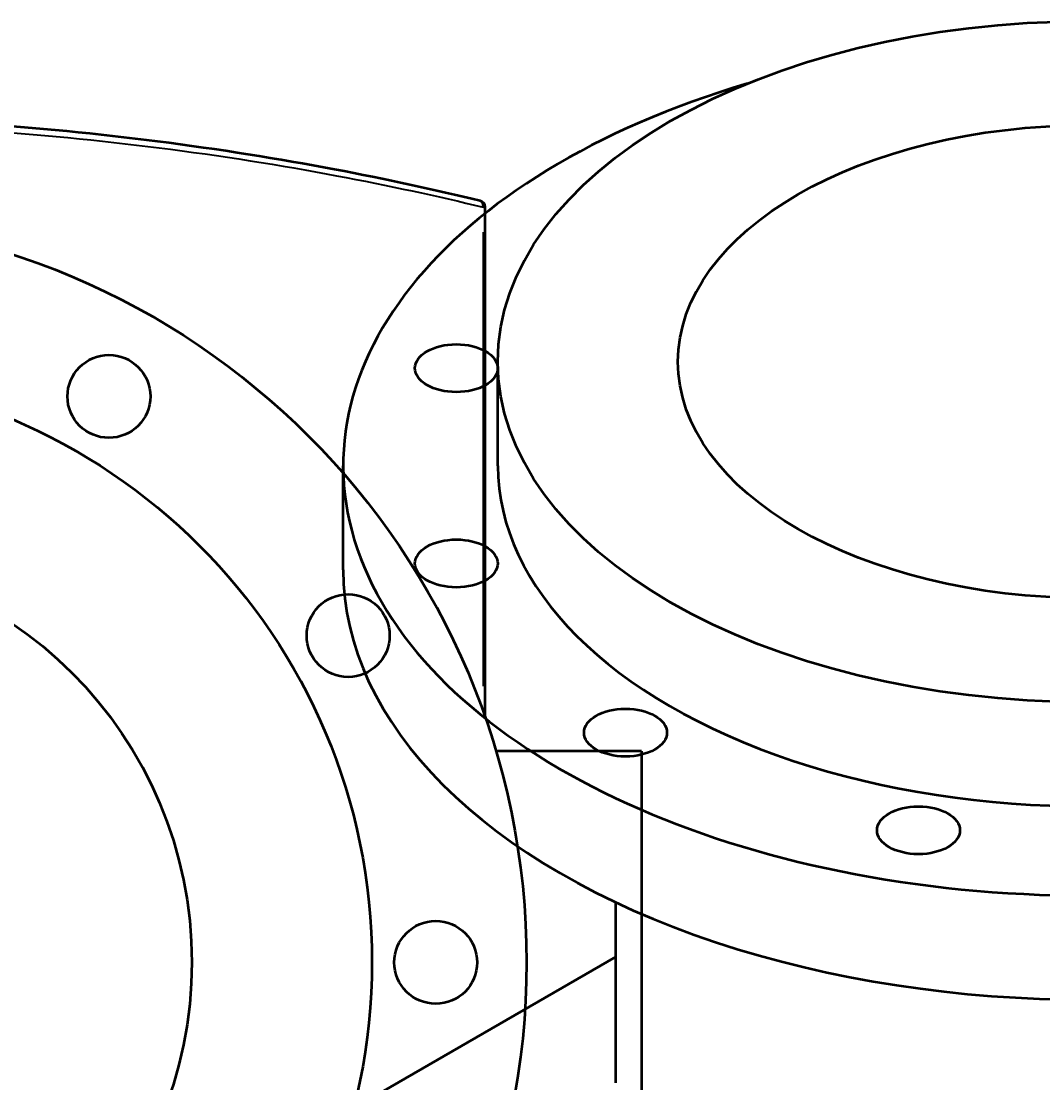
# Model space of a CAD drawing. Header units: millimetres. Extents: x -634 to 1180, y -305 to 954.
# Tile 11 of 12: x 521 to 842, y 621 to 954. Entities that reach past the tile are written whole.
import ezdxf

# ---------------------------------------------------------------- set-up
doc = ezdxf.new("R2010")
doc.units = ezdxf.units.MM
for name, color, linetype, lineweight in [('Dimension (ANSI)', 7, 'Continuous', 25), ('Visible (ANSI)', 7, 'Continuous', 50), ('Visible Narrow (ANSI)', 7, 'Continuous', 35)]:
    doc.layers.add(name, color=color, linetype=linetype, lineweight=lineweight)
doc.styles.add('Note Text (ANSI)', font='tahoma.ttf')
doc.dimstyles.new('Default - mm (ANSI)', dxfattribs={"dimtxt": 2.4, "dimasz": 2.5, "dimexe": 3.175, "dimexo": 1.6002, "dimgap": 0.8, "dimtad": 0, "dimtoh": 1, "dimdec": 0, "dimrnd": 1e-08, "dimzin": 4, "dimdsep": 46, "dimtxsty": 'Note Text (ANSI)', "dimcen": 0.09, "dimdle": 10, "dimclrd": 256, "dimclre": 256, "dimclrt": 5, "dimadec": 1, "dimazin": 1, "dimtfac": 1.27, "dimtofl": 0, "dimtmove": 0, "dimatfit": 3, "dimfxl": 1, "dimtolj": 1, "dimtzin": 4, "dimlwd": -1, "dimlwe": -1, "dimarcsym": 0})

# ---------------------------------------------------------------- blocks, each defined once
blk = doc.blocks.new('*D8')
at = {"layer": 'Defpoints', "color": 0, "transparency": 16777216}
for p in [(316.16, 852.46), (576.8, 464.96)]:
    blk.add_point(p, dxfattribs=at)
at = {"layer": 'Dimension (ANSI)', "transparency": 16777216}
for p, q in [((333.23, 827.1), (317.56, 850.39)), ((330.06, 827.1), (333.23, 827.1))]:
    blk.add_line(p, q, dxfattribs=at)
blk.add_solid([(317.91, 850.62), (317.21, 850.16), (316.16, 852.46)], dxfattribs=at)
at = {"layer": 'Dimension (ANSI)', "color": 5, "transparency": 16777216, "insert": (321.5, 828.39), "char_height": 2.4, "attachment_point": 1, "style": 'Note Text (ANSI)'}
blk.add_mtext('\\A1;∅467', dxfattribs=at)

msp = doc.modelspace()

# ---------------------------------------------------------------- linework, layer by layer
at = {"layer": 'Visible (ANSI)'}
for p, q in [((666.98, 735.54), (666.98, 895.64)), ((670.97, 814.48), (670.97, 847.14)), ((622.47, 781.82), (622.47, 814.48)), ((715.98, 724.96), (670.39, 724.96)), ((715.98, 724.96), (715.98, 592.46)), ((707.97, 620.94), (707.97, 677.55)), ((532.63, 559.23), (707.97, 660.46))]:
    msp.add_line(p, q, dxfattribs=at)
for centre, radius in [((446.48, 658.71), 233.5), ((548.98, 836.25), 13), ((446.48, 658.71), 185), ((446.48, 658.71), 128.5), ((624.02, 761.21), 13), ((651.48, 658.71), 13)]:
    msp.add_circle(centre, radius, dxfattribs=at)
msp.add_arc((664.98, 895.64), 2, 0, 76.3909, dxfattribs=at)
for centre, major_axis in [((855.97, 847.14), (185, 0)), ((855.97, 847.14), (128.5, 0)), ((657.95, 845.11), (13, 0)), ((657.95, 783.85), (13, 0)), ((711.01, 730.79), (13, 0)), ((802.91, 700.15), (13, 0))]:
    msp.add_ellipse(centre, major_axis=major_axis, ratio=0.57735, dxfattribs=at)
for centre, major_axis, start_param, end_param in [((855.97, 814.48), (-233.5, 0), 5.187029, 10.520935), ((855.97, 814.48), (-185, 0), 0, 3.141593), ((855.97, 781.82), (-233.5, 0), 0, 3.141593)]:
    msp.add_ellipse(centre, major_axis=major_axis, ratio=0.57735, start_param=start_param, end_param=end_param, dxfattribs=at)
msp.add_open_spline([(665.45, 897.58), (651.25, 901.02), (635.94, 904.37), (602.18, 910.77), (583.59, 913.76), (545.58, 918.61), (526.21, 920.5), (486.72, 923.05), (466.6, 923.71), (446.48, 923.71), (426.36, 923.71), (406.24, 923.05), (366.75, 920.5), (347.39, 918.61), (309.38, 913.76), (290.78, 910.77), (257.03, 904.37), (241.71, 901.02), (227.51, 897.58)], degree=3, knots=[7.656205, 7.656205, 7.656205, 7.656205, 13.447779, 13.447779, 19.698373, 19.698373, 25.721527, 25.721527, 31.744686, 31.744686, 31.744686, 37.767846, 37.767846, 43.791, 43.791, 50.041592, 50.041592, 55.833206, 55.833206, 55.833206, 55.833206], dxfattribs=at)
at = {"layer": 'Visible Narrow (ANSI)'}
for p, q in [((666.98, 895.64), (666.38, 895.64)), ((666.32, 887.73), (666.32, 745.34))]:
    msp.add_line(p, q, dxfattribs=at)
msp.add_ellipse((664.98, 895.64), major_axis=(0.47, 1.94), ratio=0.655558, start_param=4.940453, end_param=6.212515, dxfattribs=at)
msp.add_open_spline([(225.98, 895.48), (240.43, 898.97), (256.03, 902.37), (290.17, 908.8), (308.84, 911.79), (347, 916.62), (366.44, 918.51), (406.08, 921.05), (426.28, 921.71), (446.48, 921.71), (466.68, 921.71), (486.88, 921.05), (526.53, 918.51), (545.97, 916.62), (584.13, 911.79), (602.8, 908.8), (636.68, 902.42), (652.06, 899.07), (666.32, 895.64)], degree=3, knots=[-55.923741, -55.923741, -55.923741, -55.923741, -50.041592, -50.041592, -43.791, -43.791, -37.767846, -37.767846, -31.744686, -31.744686, -31.744686, -25.721527, -25.721527, -19.698373, -19.698373, -13.447779, -13.447779, -7.656205, -7.656205, -7.656205, -7.656205], dxfattribs=at)

# ---------------------------------------------------------------- dimensions: what is measured, and where the dimension line sits
at = {"layer": 'Dimension (ANSI)'}
dim = msp.add_diameter_dim_2p(p1=(576.8, 464.96), p2=(316.16, 852.46), dimstyle='Default - mm (ANSI)', override={"dimgap": 0.8, "dimtih": 1, "dimdec": 0, "dimlfac": 1, "dimtol": 0, "dimlim": 0, "dimtp": 0, "dimtm": 0, "dimtdec": 2}, dxfattribs=at)
dim.commit()
dim.dimension.update_dxf_attribs({"geometry": '*D8', "text_midpoint": (325.38, 827.1), "dimtype": 163})

doc.saveas('drawing.dxf')
